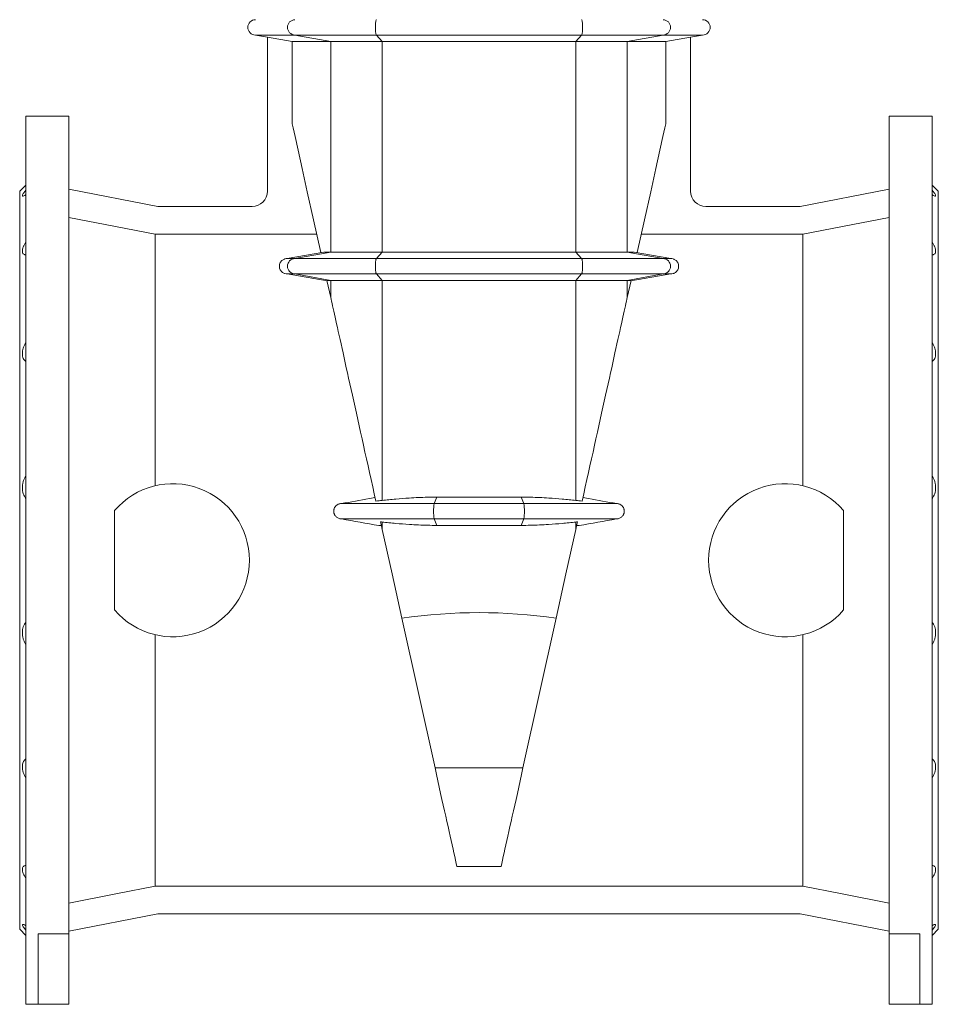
# Model space of a CAD drawing. Header units: millimetres. Extents: x -807 to 731, y -57 to 2098.
# Tile 2 of 5: x -722 to -122, y 680 to 1323. Entities that reach past the tile are written whole.
import ezdxf

# ---------------------------------------------------------------- set-up
doc = ezdxf.new("R2010")
doc.units = ezdxf.units.MM

msp = doc.modelspace()

# ---------------------------------------------------------------- linework, layer by layer
at = {"color": 7, "linetype": 'Continuous', "lineweight": 15}
for p, q in [((-568.01, 1312.55), (-560.21, 1311.18)), ((-568.01, 1312.55), (-542.21, 1312.55)), ((-488.91, 1312.55), (-542.21, 1312.55)), ((-355.11, 1312.55), (-488.91, 1312.55)), ((-355.11, 1312.55), (-301.81, 1312.55)), ((-276.01, 1312.55), (-301.81, 1312.55)), ((-283.81, 1311.18), (-276.01, 1312.55)), ((-543.98, 1308.32), (-560.21, 1311.18)), ((-560.21, 1311.18), (-560.21, 1210.55)), ((-518.85, 1308.32), (-543.98, 1308.32)), ((-543.98, 1254.51), (-543.98, 1308.32)), ((-485.24, 1308.32), (-518.85, 1308.32)), ((-358.78, 1308.32), (-485.24, 1308.32)), ((-358.78, 1308.32), (-325.17, 1308.32)), ((-325.17, 1308.32), (-300.04, 1308.32)), ((-300.04, 1308.32), (-283.81, 1311.18)), ((-300.04, 1254.51), (-300.04, 1308.32)), ((-283.81, 1311.18), (-283.81, 1210.55)), ((-690.01, 1259.55), (-718.01, 1259.55)), ((-718.01, 969.55), (-718.01, 1259.55)), ((-690.01, 725.56), (-690.01, 1259.55)), ((-126.01, 1259.55), (-154.01, 1259.55)), ((-154.01, 725.56), (-154.01, 1259.55)), ((-126.01, 969.55), (-126.01, 1259.55)), ((-718.01, 1214.55), (-722.01, 1210.55)), ((-722.01, 969.55), (-722.01, 1210.55)), ((-631.69, 1200.55), (-690.01, 1211.89)), ((-212.33, 1200.55), (-154.01, 1211.89)), ((-122.01, 1210.55), (-126.01, 1214.55)), ((-122.01, 969.55), (-122.01, 1210.55)), ((-570.21, 1200.55), (-631.69, 1200.55)), ((-273.81, 1200.55), (-212.33, 1200.55)), ((-633.42, 1182.4), (-633.42, 1018.23)), ((-633.42, 1182.4), (-527.99, 1182.4)), ((-210.6, 1182.4), (-316.03, 1182.4)), ((-210.6, 1182.4), (-210.6, 1018.23)), ((-547.37, 1166.55), (-523.37, 1170.78)), ((-518.85, 1170.78), (-485.24, 1170.78)), ((-485.24, 1170.78), (-358.78, 1170.78)), ((-325.17, 1170.78), (-358.78, 1170.78)), ((-296.65, 1166.55), (-320.65, 1170.78)), ((-488.91, 1166.55), (-542.21, 1166.55)), ((-355.11, 1166.55), (-488.91, 1166.55)), ((-355.11, 1166.55), (-301.81, 1166.55)), ((-521.24, 1151.94), (-547.37, 1156.55)), ((-488.91, 1156.55), (-542.21, 1156.55)), ((-518.85, 1141.19), (-521.32, 1152.32)), ((-485.24, 1152.32), (-518.85, 1152.32)), ((-355.11, 1156.55), (-488.91, 1156.55)), ((-358.78, 1152.32), (-485.24, 1152.32)), ((-358.78, 1152.32), (-325.17, 1152.32)), ((-355.11, 1156.55), (-301.81, 1156.55)), ((-325.17, 1141.19), (-322.7, 1152.32)), ((-322.78, 1151.94), (-296.65, 1156.55)), ((-489.87, 1010.44), (-493.59, 1009.78)), ((-449.64, 1010.78), (-394.38, 1010.78)), ((-354.15, 1010.44), (-350.43, 1009.78)), ((-451.25, 1006.55), (-511.89, 1006.55)), ((-392.77, 1006.55), (-451.25, 1006.55)), ((-392.77, 1006.55), (-332.13, 1006.55)), ((-660.01, 1002.05), (-660.01, 937.06)), ((-184.01, 937.06), (-184.01, 1002.05)), ((-451.25, 996.55), (-511.86, 996.55)), ((-485.83, 992.24), (-487.36, 992.24)), ((-392.77, 996.55), (-451.25, 996.55)), ((-394.38, 992.32), (-449.64, 992.32)), ((-392.77, 996.55), (-332.16, 996.55)), ((-358.19, 992.24), (-356.66, 992.24)), ((-722.01, 728.55), (-722.01, 969.55)), ((-718.01, 679.55), (-718.01, 969.55)), ((-126.01, 679.55), (-126.01, 969.55)), ((-122.01, 728.55), (-122.01, 969.55)), ((-450.73, 833.89), (-472.41, 931.69)), ((-393.29, 833.89), (-371.61, 931.69)), ((-633.42, 920.87), (-633.42, 756.7)), ((-210.6, 920.87), (-210.6, 756.7)), ((-436.46, 769.55), (-407.56, 769.55)), ((-633.42, 756.7), (-210.6, 756.7)), ((-631.69, 738.55), (-690.01, 727.22)), ((-631.69, 738.55), (-212.33, 738.55)), ((-212.33, 738.55), (-154.01, 727.22)), ((-722.01, 728.55), (-718.01, 724.55)), ((-126.01, 724.55), (-122.01, 728.55)), ((-690.01, 725.56), (-710.01, 725.56)), ((-710.01, 725.56), (-710.01, 679.55)), ((-690.01, 725.56), (-690.01, 679.55)), ((-154.01, 725.56), (-134.01, 725.56)), ((-154.01, 725.56), (-154.01, 679.55)), ((-134.01, 725.56), (-134.01, 679.55)), ((-718.01, 679.55), (-710.01, 679.55)), ((-710.01, 679.55), (-690.01, 679.55)), ((-134.01, 679.55), (-154.01, 679.55)), ((-134.01, 679.55), (-126.01, 679.55))]:
    msp.add_line(p, q, dxfattribs=at)
at = {"color": 8, "linetype": 'Continuous', "lineweight": 0}
for p, q in [((-542.21, 1312.55), (-518.85, 1308.32)), ((-488.91, 1312.55), (-485.24, 1308.32)), ((-355.11, 1312.55), (-358.78, 1308.32)), ((-301.81, 1312.55), (-325.17, 1308.32)), ((-518.85, 1170.78), (-518.85, 1308.32)), ((-485.24, 1170.78), (-485.24, 1308.32)), ((-358.78, 1170.78), (-358.78, 1308.32)), ((-325.17, 1170.78), (-325.17, 1308.32)), ((-518.85, 1170.78), (-542.21, 1166.55)), ((-485.24, 1170.78), (-488.91, 1166.55)), ((-358.78, 1170.78), (-355.11, 1166.55)), ((-325.17, 1170.78), (-301.81, 1166.55)), ((-542.21, 1156.55), (-518.85, 1152.32)), ((-518.85, 1141.19), (-518.85, 1152.32)), ((-488.91, 1156.55), (-485.24, 1152.32)), ((-485.24, 1008.62), (-485.24, 1152.32)), ((-355.11, 1156.55), (-358.78, 1152.32)), ((-358.78, 1008.62), (-358.78, 1152.32)), ((-301.81, 1156.55), (-325.17, 1152.32)), ((-325.17, 1141.19), (-325.17, 1152.32)), ((-449.64, 1010.78), (-451.25, 1006.55)), ((-394.38, 1010.78), (-392.77, 1006.55)), ((-485.24, 989.56), (-485.24, 994.48)), ((-451.25, 996.55), (-449.64, 992.32)), ((-392.77, 996.55), (-394.38, 992.32)), ((-358.78, 989.56), (-358.78, 994.48)), ((-393.29, 833.89), (-450.73, 833.89))]:
    msp.add_line(p, q, dxfattribs=at)
at = {"color": 8, "linetype": 'Continuous', "lineweight": 0, "flags": 128}
for points in [[(-488.91, 1322.55), (-489.01, 1322.51), (-489.11, 1322.38), (-489.21, 1322.17), (-489.29, 1321.88), (-489.38, 1321.52), (-489.45, 1321.09), (-489.52, 1320.6), (-489.58, 1320.05), (-489.62, 1319.47), (-489.65, 1318.85), (-489.67, 1318.2), (-489.68, 1317.55), (-489.67, 1316.9), (-489.65, 1316.26), (-489.62, 1315.64), (-489.58, 1315.05), (-489.52, 1314.51), (-489.45, 1314.02), (-489.38, 1313.59), (-489.29, 1313.22), (-489.21, 1312.93), (-489.11, 1312.72), (-489.01, 1312.59), (-488.91, 1312.55)], [(-355.11, 1322.55), (-355.01, 1322.51), (-354.91, 1322.38), (-354.82, 1322.17), (-354.73, 1321.88), (-354.64, 1321.52), (-354.57, 1321.09), (-354.5, 1320.6), (-354.45, 1320.05), (-354.4, 1319.47), (-354.37, 1318.85), (-354.35, 1318.2), (-354.34, 1317.55), (-354.35, 1316.9), (-354.37, 1316.26), (-354.4, 1315.64), (-354.45, 1315.05), (-354.5, 1314.51), (-354.57, 1314.02), (-354.64, 1313.59), (-354.73, 1313.22), (-354.82, 1312.93), (-354.91, 1312.72), (-355.01, 1312.59), (-355.11, 1312.55)], [(-488.91, 1166.55), (-489.01, 1166.51), (-489.11, 1166.38), (-489.21, 1166.17), (-489.29, 1165.88), (-489.38, 1165.52), (-489.45, 1165.09), (-489.52, 1164.6), (-489.58, 1164.05), (-489.62, 1163.47), (-489.65, 1162.85), (-489.67, 1162.2), (-489.68, 1161.55), (-489.67, 1160.9), (-489.65, 1160.26), (-489.62, 1159.64), (-489.58, 1159.05), (-489.52, 1158.51), (-489.45, 1158.02), (-489.38, 1157.59), (-489.29, 1157.22), (-489.21, 1156.93), (-489.11, 1156.72), (-489.01, 1156.6), (-488.91, 1156.55)], [(-355.11, 1166.55), (-355.01, 1166.51), (-354.91, 1166.38), (-354.82, 1166.17), (-354.73, 1165.88), (-354.64, 1165.52), (-354.57, 1165.09), (-354.5, 1164.6), (-354.45, 1164.05), (-354.4, 1163.47), (-354.37, 1162.85), (-354.35, 1162.2), (-354.34, 1161.55), (-354.35, 1160.9), (-354.37, 1160.26), (-354.4, 1159.64), (-354.45, 1159.05), (-354.5, 1158.51), (-354.57, 1158.02), (-354.64, 1157.59), (-354.73, 1157.22), (-354.82, 1156.93), (-354.91, 1156.72), (-355.01, 1156.6), (-355.11, 1156.55)]]:
    msp.add_lwpolyline(points, dxfattribs=at)
at = {"color": 7, "linetype": 'Continuous', "lineweight": 15, "flags": 128}
for points in [[(-525.34, 1170.44), (-530.08, 1191.84), (-534.14, 1210.13), (-537.5, 1225.3), (-540.17, 1237.33), (-542.14, 1246.21), (-543.41, 1251.94), (-543.98, 1254.51)], [(-318.68, 1170.44), (-313.94, 1191.84), (-309.88, 1210.13), (-306.52, 1225.3), (-303.85, 1237.33), (-301.88, 1246.21), (-300.61, 1251.94), (-300.04, 1254.51)], [(-690.01, 1193.41), (-659.4, 1187.46), (-633.42, 1182.4)], [(-154.01, 1193.41), (-184.62, 1187.46), (-210.6, 1182.4)], [(-489.37, 1008.18), (-490.41, 1012.89), (-491.44, 1017.55), (-492.47, 1022.18), (-493.49, 1026.76), (-494.49, 1031.3), (-495.49, 1035.79), (-496.47, 1040.22), (-497.44, 1044.61), (-498.4, 1048.93), (-499.35, 1053.19), (-500.28, 1057.39), (-501.19, 1061.53), (-502.09, 1065.59), (-502.98, 1069.58), (-503.85, 1073.49), (-504.7, 1077.33), (-505.53, 1081.09), (-506.34, 1084.76), (-507.14, 1088.35), (-507.91, 1091.84), (-508.67, 1095.25), (-509.4, 1098.57), (-510.12, 1101.78), (-510.81, 1104.91), (-511.48, 1107.93), (-512.13, 1110.85), (-512.75, 1113.66), (-513.35, 1116.37), (-513.93, 1118.97), (-514.48, 1121.46), (-515.01, 1123.84), (-515.51, 1126.11), (-515.99, 1128.26), (-516.44, 1130.3), (-516.87, 1132.22), (-517.26, 1134.02), (-517.64, 1135.7), (-517.98, 1137.25), (-518.3, 1138.69), (-518.59, 1140), (-518.85, 1141.19)], [(-354.65, 1008.18), (-353.61, 1012.89), (-352.58, 1017.55), (-351.55, 1022.18), (-350.54, 1026.76), (-349.53, 1031.3), (-348.53, 1035.79), (-347.55, 1040.22), (-346.58, 1044.61), (-345.62, 1048.93), (-344.67, 1053.19), (-343.74, 1057.39), (-342.83, 1061.53), (-341.93, 1065.59), (-341.04, 1069.58), (-340.17, 1073.49), (-339.32, 1077.33), (-338.49, 1081.09), (-337.68, 1084.76), (-336.88, 1088.35), (-336.11, 1091.84), (-335.35, 1095.25), (-334.62, 1098.57), (-333.9, 1101.78), (-333.21, 1104.91), (-332.54, 1107.93), (-331.89, 1110.85), (-331.27, 1113.66), (-330.67, 1116.37), (-330.09, 1118.97), (-329.54, 1121.46), (-329.01, 1123.84), (-328.51, 1126.11), (-328.03, 1128.26), (-327.58, 1130.3), (-327.16, 1132.22), (-326.76, 1134.02), (-326.38, 1135.7), (-326.04, 1137.25), (-325.72, 1138.69), (-325.43, 1140), (-325.17, 1141.19)], [(-485.24, 989.56), (-485.8, 992.08), (-486.36, 994.6)], [(-358.78, 989.56), (-358.22, 992.08), (-357.66, 994.6)], [(-485.24, 989.56), (-478.83, 960.65), (-472.41, 931.69)], [(-358.78, 989.56), (-365.19, 960.65), (-371.61, 931.69)], [(-436.46, 769.55), (-436.91, 771.56), (-437.38, 773.7), (-437.89, 775.99), (-438.43, 778.41), (-438.99, 780.96), (-439.59, 783.64), (-440.21, 786.45), (-440.86, 789.4), (-441.54, 792.47), (-442.25, 795.66), (-442.99, 798.97), (-443.75, 802.41), (-444.54, 805.96), (-445.35, 809.63), (-446.19, 813.4), (-447.05, 817.29), (-447.93, 821.29), (-448.84, 825.39), (-449.77, 829.59), (-450.73, 833.89)], [(-407.56, 769.55), (-407.11, 771.56), (-406.64, 773.7), (-406.13, 775.99), (-405.59, 778.41), (-405.03, 780.96), (-404.43, 783.64), (-403.81, 786.45), (-403.16, 789.4), (-402.48, 792.47), (-401.77, 795.66), (-401.03, 798.97), (-400.27, 802.41), (-399.49, 805.96), (-398.67, 809.63), (-397.83, 813.4), (-396.97, 817.29), (-396.09, 821.29), (-395.18, 825.39), (-394.25, 829.59), (-393.29, 833.89)], [(-633.42, 756.7), (-658.17, 751.89), (-690.01, 745.7)], [(-210.6, 756.7), (-185.85, 751.89), (-154.01, 745.7)]]:
    msp.add_lwpolyline(points, dxfattribs=at)
at = {"color": 7, "linetype": 'Continuous', "lineweight": 15}
for centre, radius, start, end in [((-568.01, 1317.55), 5, 90, 270), ((-276.01, 1317.55), 5, 270, 90), ((-570.21, 1210.55), 10, 270, 0), ((-273.81, 1210.55), 10, 180, 270), ((-622.01, 969.55), 50, 220.5358, 139.4642), ((-222.01, 969.55), 50, 40.5358, 319.4642)]:
    msp.add_arc(centre, radius, start, end, dxfattribs=at)
at = {"color": 8, "linetype": 'Continuous', "lineweight": 0}
for centre, radius, start, end in [((-542.1, 1317.55), 5, 91.26162, 268.73838), ((-301.92, 1317.55), 5, 271.26162, 88.73838), ((-542.1, 1161.55), 5, 91.2615, 268.7385), ((-301.92, 1161.55), 5, 271.2615, 88.7385), ((-421.31, 1001.55), 30.35, 170.51829, 189.48171), ((-422.71, 1001.55), 30.35, 350.51829, 9.48171)]:
    msp.add_arc(centre, radius, start, end, dxfattribs=at)
at = {"color": 7, "linetype": 'Continuous', "lineweight": 15}
msp.add_ellipse((-422.01, 443.17), major_axis=(0, 492.19), ratio=0.8391, start_param=6.160849, end_param=6.405521, dxfattribs=at)
for points, knots in [([(-718.01, 1211.22), (-718.35, 1210.8), (-718.66, 1210.4), (-719.07, 1209.85), (-719.2, 1209.67), (-719.43, 1209.33), (-719.55, 1209.16), (-719.84, 1208.7), (-720, 1208.42), (-720.15, 1208.08), (-720.19, 1207.98), (-720.25, 1207.79), (-720.26, 1207.71), (-720.26, 1207.5), (-720.21, 1207.42), (-720, 1207.34), (-719.85, 1207.35), (-719.45, 1207.46), (-719.21, 1207.56), (-718.8, 1207.78), (-718.65, 1207.86), (-718.34, 1208.03), (-718.18, 1208.13), (-718.01, 1208.24)], [0, 0, 0, 0, 0.125, 0.125, 0.1875, 0.1875, 0.25, 0.25, 0.375, 0.375, 0.4375, 0.4375, 0.5, 0.5, 0.625, 0.625, 0.75, 0.75, 0.875, 0.875, 0.9375, 0.9375, 1, 1, 1, 1]), ([(-126.01, 1211.22), (-125.67, 1210.8), (-125.36, 1210.4), (-124.95, 1209.85), (-124.82, 1209.67), (-124.59, 1209.33), (-124.48, 1209.16), (-124.18, 1208.7), (-124.02, 1208.42), (-123.87, 1208.08), (-123.83, 1207.98), (-123.77, 1207.79), (-123.76, 1207.71), (-123.76, 1207.5), (-123.81, 1207.42), (-124.02, 1207.34), (-124.17, 1207.35), (-124.57, 1207.46), (-124.81, 1207.56), (-125.22, 1207.78), (-125.37, 1207.86), (-125.68, 1208.03), (-125.84, 1208.13), (-126.01, 1208.24)], [0, 0, 0, 0, 0.125, 0.125, 0.1875, 0.1875, 0.25, 0.25, 0.375, 0.375, 0.4375, 0.4375, 0.5, 0.5, 0.625, 0.625, 0.75, 0.75, 0.875, 0.875, 0.9375, 0.9375, 1, 1, 1, 1]), ([(-718.01, 1177.41), (-718.35, 1176.84), (-718.66, 1176.29), (-719.07, 1175.48), (-719.2, 1175.21), (-719.43, 1174.68), (-719.55, 1174.41), (-719.84, 1173.63), (-720, 1173.14), (-720.15, 1172.45), (-720.19, 1172.23), (-720.25, 1171.8), (-720.26, 1171.59), (-720.26, 1171.01), (-720.21, 1170.66), (-720, 1170.06), (-719.85, 1169.81), (-719.45, 1169.4), (-719.21, 1169.24), (-718.8, 1169.07), (-718.65, 1169.03), (-718.34, 1168.96), (-718.18, 1168.93), (-718.01, 1168.92)], [0, 0, 0, 0, 0.125, 0.125, 0.1875, 0.1875, 0.25, 0.25, 0.375, 0.375, 0.4375, 0.4375, 0.5, 0.5, 0.625, 0.625, 0.75, 0.75, 0.875, 0.875, 0.9375, 0.9375, 1, 1, 1, 1]), ([(-126.01, 1177.41), (-125.67, 1176.84), (-125.36, 1176.29), (-124.95, 1175.48), (-124.82, 1175.21), (-124.59, 1174.68), (-124.48, 1174.41), (-124.18, 1173.63), (-124.02, 1173.14), (-123.87, 1172.45), (-123.83, 1172.23), (-123.77, 1171.8), (-123.76, 1171.59), (-123.76, 1171.01), (-123.81, 1170.66), (-124.02, 1170.06), (-124.17, 1169.81), (-124.57, 1169.4), (-124.81, 1169.24), (-125.22, 1169.07), (-125.37, 1169.03), (-125.68, 1168.96), (-125.84, 1168.93), (-126.01, 1168.92)], [0, 0, 0, 0, 0.125, 0.125, 0.1875, 0.1875, 0.25, 0.25, 0.375, 0.375, 0.4375, 0.4375, 0.5, 0.5, 0.625, 0.625, 0.75, 0.75, 0.875, 0.875, 0.9375, 0.9375, 1, 1, 1, 1]), ([(-547.37, 1156.55), (-547.79, 1156.55), (-548.26, 1156.6), (-549.02, 1156.83), (-549.29, 1156.93), (-549.83, 1157.19), (-550.1, 1157.35), (-550.64, 1157.75), (-550.9, 1157.99), (-551.38, 1158.54), (-551.6, 1158.85), (-551.96, 1159.55), (-552.11, 1159.92), (-552.32, 1160.72), (-552.37, 1161.14), (-552.37, 1161.97), (-552.32, 1162.39), (-552.11, 1163.18), (-551.96, 1163.56), (-551.6, 1164.25), (-551.38, 1164.56), (-550.9, 1165.12), (-550.64, 1165.35), (-550.1, 1165.75), (-549.83, 1165.92), (-549.29, 1166.18), (-549.02, 1166.28), (-548.26, 1166.5), (-547.79, 1166.55), (-547.37, 1166.55)], [0, 0, 0, 0, 0.125, 0.125, 0.1875, 0.1875, 0.25, 0.25, 0.3125, 0.3125, 0.375, 0.375, 0.4375, 0.4375, 0.5, 0.5, 0.5625, 0.5625, 0.625, 0.625, 0.6875, 0.6875, 0.75, 0.75, 0.8125, 0.8125, 0.875, 0.875, 1, 1, 1, 1]), ([(-542.21, 1166.55), (-543.21, 1166.55), (-544.95, 1166.55), (-546.63, 1166.55), (-547.37, 1166.55)], [0, 0, 0, 0, 0.55711, 1, 1, 1, 1]), ([(-301.81, 1166.55), (-300.81, 1166.55), (-299.07, 1166.55), (-297.39, 1166.55), (-296.65, 1166.55)], [0, 0, 0, 0, 0.55711, 1, 1, 1, 1]), ([(-296.65, 1156.55), (-296.24, 1156.55), (-295.76, 1156.6), (-295, 1156.83), (-294.73, 1156.93), (-294.19, 1157.19), (-293.92, 1157.35), (-293.39, 1157.75), (-293.13, 1157.99), (-292.64, 1158.54), (-292.42, 1158.85), (-292.06, 1159.55), (-291.91, 1159.92), (-291.7, 1160.72), (-291.65, 1161.14), (-291.65, 1161.97), (-291.7, 1162.39), (-291.91, 1163.18), (-292.06, 1163.56), (-292.42, 1164.25), (-292.64, 1164.56), (-293.13, 1165.12), (-293.39, 1165.35), (-293.92, 1165.75), (-294.19, 1165.92), (-294.73, 1166.18), (-295, 1166.28), (-295.76, 1166.5), (-296.24, 1166.55), (-296.65, 1166.55)], [0, 0, 0, 0, 0.125, 0.125, 0.1875, 0.1875, 0.25, 0.25, 0.3125, 0.3125, 0.375, 0.375, 0.4375, 0.4375, 0.5, 0.5, 0.5625, 0.5625, 0.625, 0.625, 0.6875, 0.6875, 0.75, 0.75, 0.8125, 0.8125, 0.875, 0.875, 1, 1, 1, 1]), ([(-542.21, 1156.55), (-543.21, 1156.55), (-544.95, 1156.55), (-546.63, 1156.55), (-547.37, 1156.55)], [0, 0, 0, 0, 0.55711, 1, 1, 1, 1]), ([(-301.81, 1156.55), (-300.81, 1156.55), (-299.07, 1156.55), (-297.39, 1156.55), (-296.65, 1156.55)], [0, 0, 0, 0, 0.55711, 1, 1, 1, 1]), ([(-718.01, 1111.95), (-718.35, 1111.33), (-718.66, 1110.7), (-719.07, 1109.75), (-719.2, 1109.44), (-719.43, 1108.79), (-719.55, 1108.47), (-719.84, 1107.5), (-720, 1106.87), (-720.15, 1105.94), (-720.19, 1105.63), (-720.25, 1105.02), (-720.26, 1104.72), (-720.26, 1103.84), (-720.21, 1103.29), (-720, 1102.26), (-719.85, 1101.77), (-719.45, 1100.9), (-719.21, 1100.52), (-718.8, 1099.99), (-718.65, 1099.83), (-718.34, 1099.52), (-718.18, 1099.38), (-718.01, 1099.25)], [0, 0, 0, 0, 0.125, 0.125, 0.1875, 0.1875, 0.25, 0.25, 0.375, 0.375, 0.4375, 0.4375, 0.5, 0.5, 0.625, 0.625, 0.75, 0.75, 0.875, 0.875, 0.9375, 0.9375, 1, 1, 1, 1]), ([(-126.01, 1111.95), (-125.67, 1111.33), (-125.36, 1110.7), (-124.95, 1109.75), (-124.82, 1109.44), (-124.59, 1108.79), (-124.48, 1108.47), (-124.18, 1107.5), (-124.02, 1106.87), (-123.87, 1105.94), (-123.83, 1105.63), (-123.77, 1105.02), (-123.76, 1104.72), (-123.76, 1103.84), (-123.81, 1103.29), (-124.02, 1102.26), (-124.17, 1101.77), (-124.57, 1100.9), (-124.81, 1100.52), (-125.22, 1099.99), (-125.37, 1099.83), (-125.68, 1099.52), (-125.84, 1099.38), (-126.01, 1099.25)], [0, 0, 0, 0, 0.125, 0.125, 0.1875, 0.1875, 0.25, 0.25, 0.375, 0.375, 0.4375, 0.4375, 0.5, 0.5, 0.625, 0.625, 0.75, 0.75, 0.875, 0.875, 0.9375, 0.9375, 1, 1, 1, 1]), ([(-718.01, 1024.82), (-718.35, 1024.23), (-718.66, 1023.63), (-719.07, 1022.69), (-719.2, 1022.37), (-719.43, 1021.72), (-719.55, 1021.38), (-719.84, 1020.37), (-720, 1019.69), (-720.15, 1018.66), (-720.19, 1018.31), (-720.25, 1017.62), (-720.26, 1017.27), (-720.26, 1016.23), (-720.21, 1015.56), (-720, 1014.25), (-719.85, 1013.61), (-719.45, 1012.42), (-719.21, 1011.85), (-718.8, 1011.06), (-718.65, 1010.8), (-718.34, 1010.3), (-718.18, 1010.07), (-718.01, 1009.84)], [0, 0, 0, 0, 0.125, 0.125, 0.1875, 0.1875, 0.25, 0.25, 0.375, 0.375, 0.4375, 0.4375, 0.5, 0.5, 0.625, 0.625, 0.75, 0.75, 0.875, 0.875, 0.9375, 0.9375, 1, 1, 1, 1]), ([(-126.01, 1024.82), (-125.67, 1024.23), (-125.36, 1023.63), (-124.95, 1022.69), (-124.82, 1022.37), (-124.59, 1021.72), (-124.48, 1021.38), (-124.18, 1020.37), (-124.02, 1019.69), (-123.87, 1018.66), (-123.83, 1018.31), (-123.77, 1017.62), (-123.76, 1017.27), (-123.76, 1016.23), (-123.81, 1015.56), (-124.02, 1014.25), (-124.17, 1013.61), (-124.57, 1012.42), (-124.81, 1011.85), (-125.22, 1011.06), (-125.37, 1010.8), (-125.68, 1010.3), (-125.84, 1010.07), (-126.01, 1009.84)], [0, 0, 0, 0, 0.125, 0.125, 0.1875, 0.1875, 0.25, 0.25, 0.375, 0.375, 0.4375, 0.4375, 0.5, 0.5, 0.625, 0.625, 0.75, 0.75, 0.875, 0.875, 0.9375, 0.9375, 1, 1, 1, 1]), ([(-485.24, 1008.62), (-482.3, 1008.93), (-476.42, 1009.53), (-468.53, 1010.15), (-461.59, 1010.53), (-455.62, 1010.74), (-451.63, 1010.77), (-449.64, 1010.78)], [0, 0, 0, 0, 0.249448, 0.498885, 0.665918, 0.832975, 1, 1, 1, 1]), ([(-358.78, 1008.62), (-361.72, 1008.93), (-367.6, 1009.53), (-375.49, 1010.15), (-382.43, 1010.53), (-388.4, 1010.74), (-392.39, 1010.77), (-394.38, 1010.78)], [0, 0, 0, 0, 0.249448, 0.498885, 0.665918, 0.832975, 1, 1, 1, 1]), ([(-511.86, 996.55), (-512.19, 996.55), (-512.52, 996.58), (-513.17, 996.71), (-513.48, 996.81), (-514.09, 997.06), (-514.38, 997.22), (-514.93, 997.59), (-515.18, 997.79), (-515.64, 998.26), (-515.86, 998.51), (-516.22, 999.06), (-516.37, 999.34), (-516.56, 999.8), (-516.62, 999.95), (-516.71, 1000.26), (-516.75, 1000.42), (-516.85, 1000.9), (-516.88, 1001.22), (-516.88, 1001.88), (-516.85, 1002.2), (-516.76, 1002.68), (-516.72, 1002.84), (-516.63, 1003.15), (-516.57, 1003.31), (-516.39, 1003.76), (-516.24, 1004.05), (-515.88, 1004.59), (-515.67, 1004.85), (-515.21, 1005.31), (-514.96, 1005.52), (-514.55, 1005.79), (-514.4, 1005.88), (-514.12, 1006.03), (-513.97, 1006.1), (-513.52, 1006.29), (-513.2, 1006.39), (-512.55, 1006.52), (-512.22, 1006.55), (-511.89, 1006.55)], [0, 0, 0, 0, 0.0625, 0.0625, 0.125, 0.125, 0.1875, 0.1875, 0.25, 0.25, 0.3125, 0.3125, 0.375, 0.375, 0.40625, 0.40625, 0.4375, 0.4375, 0.5, 0.5, 0.5625, 0.5625, 0.59375, 0.59375, 0.625, 0.625, 0.6875, 0.6875, 0.75, 0.75, 0.8125, 0.8125, 0.84375, 0.84375, 0.875, 0.875, 0.9375, 0.9375, 1, 1, 1, 1]), ([(-332.16, 996.55), (-331.83, 996.55), (-331.5, 996.58), (-330.85, 996.71), (-330.54, 996.81), (-329.93, 997.06), (-329.64, 997.22), (-329.09, 997.59), (-328.84, 997.79), (-328.38, 998.26), (-328.16, 998.51), (-327.8, 999.06), (-327.65, 999.34), (-327.46, 999.8), (-327.4, 999.95), (-327.31, 1000.26), (-327.27, 1000.42), (-327.17, 1000.9), (-327.14, 1001.22), (-327.14, 1001.88), (-327.17, 1002.2), (-327.26, 1002.68), (-327.3, 1002.84), (-327.39, 1003.15), (-327.45, 1003.31), (-327.63, 1003.76), (-327.78, 1004.05), (-328.14, 1004.59), (-328.35, 1004.85), (-328.81, 1005.31), (-329.06, 1005.52), (-329.47, 1005.79), (-329.62, 1005.88), (-329.91, 1006.03), (-330.05, 1006.1), (-330.51, 1006.29), (-330.82, 1006.39), (-331.47, 1006.52), (-331.8, 1006.55), (-332.13, 1006.55)], [0, 0, 0, 0, 0.0625, 0.0625, 0.125, 0.125, 0.1875, 0.1875, 0.25, 0.25, 0.3125, 0.3125, 0.375, 0.375, 0.40625, 0.40625, 0.4375, 0.4375, 0.5, 0.5, 0.5625, 0.5625, 0.59375, 0.59375, 0.625, 0.625, 0.6875, 0.6875, 0.75, 0.75, 0.8125, 0.8125, 0.84375, 0.84375, 0.875, 0.875, 0.9375, 0.9375, 1, 1, 1, 1]), ([(-449.64, 992.32), (-451.63, 992.33), (-455.59, 992.36), (-461.54, 992.57), (-468.47, 992.95), (-476.38, 993.57), (-482.29, 994.18), (-485.24, 994.48)], [0, 0, 0, 0, 0.166236, 0.332502, 0.498745, 0.749367, 1, 1, 1, 1]), ([(-394.38, 992.32), (-392.4, 992.33), (-388.43, 992.36), (-382.48, 992.57), (-375.55, 992.95), (-367.64, 993.57), (-361.73, 994.18), (-358.78, 994.48)], [0, 0, 0, 0, 0.166236, 0.332502, 0.498745, 0.749367, 1, 1, 1, 1]), ([(-718.01, 929.27), (-718.35, 928.81), (-718.66, 928.32), (-719.07, 927.53), (-719.2, 927.26), (-719.43, 926.69), (-719.55, 926.4), (-719.84, 925.5), (-720, 924.88), (-720.15, 923.9), (-720.19, 923.57), (-720.25, 922.9), (-720.26, 922.55), (-720.26, 921.51), (-720.21, 920.82), (-720, 919.44), (-719.85, 918.74), (-719.45, 917.4), (-719.21, 916.75), (-718.8, 915.8), (-718.65, 915.49), (-718.34, 914.88), (-718.18, 914.58), (-718.01, 914.29)], [0, 0, 0, 0, 0.125, 0.125, 0.1875, 0.1875, 0.25, 0.25, 0.375, 0.375, 0.4375, 0.4375, 0.5, 0.5, 0.625, 0.625, 0.75, 0.75, 0.875, 0.875, 0.9375, 0.9375, 1, 1, 1, 1]), ([(-126.01, 929.27), (-125.67, 928.81), (-125.36, 928.32), (-124.95, 927.53), (-124.82, 927.26), (-124.59, 926.69), (-124.48, 926.4), (-124.18, 925.5), (-124.02, 924.88), (-123.87, 923.9), (-123.83, 923.57), (-123.77, 922.9), (-123.76, 922.55), (-123.76, 921.51), (-123.81, 920.82), (-124.02, 919.44), (-124.17, 918.74), (-124.57, 917.4), (-124.81, 916.75), (-125.22, 915.8), (-125.37, 915.49), (-125.68, 914.88), (-125.84, 914.58), (-126.01, 914.29)], [0, 0, 0, 0, 0.125, 0.125, 0.1875, 0.1875, 0.25, 0.25, 0.375, 0.375, 0.4375, 0.4375, 0.5, 0.5, 0.625, 0.625, 0.75, 0.75, 0.875, 0.875, 0.9375, 0.9375, 1, 1, 1, 1]), ([(-718.01, 839.85), (-718.35, 839.59), (-718.66, 839.29), (-719.07, 838.77), (-719.2, 838.59), (-719.43, 838.2), (-719.55, 837.99), (-719.84, 837.34), (-720, 836.86), (-720.15, 836.1), (-720.19, 835.83), (-720.25, 835.28), (-720.26, 834.99), (-720.26, 834.11), (-720.21, 833.51), (-720, 832.26), (-719.85, 831.61), (-719.45, 830.33), (-719.21, 829.69), (-718.8, 828.73), (-718.65, 828.41), (-718.34, 827.78), (-718.18, 827.46), (-718.01, 827.15)], [0, 0, 0, 0, 0.125, 0.125, 0.1875, 0.1875, 0.25, 0.25, 0.375, 0.375, 0.4375, 0.4375, 0.5, 0.5, 0.625, 0.625, 0.75, 0.75, 0.875, 0.875, 0.9375, 0.9375, 1, 1, 1, 1]), ([(-126.01, 839.85), (-125.67, 839.59), (-125.36, 839.29), (-124.95, 838.77), (-124.82, 838.59), (-124.59, 838.2), (-124.48, 837.99), (-124.18, 837.34), (-124.02, 836.86), (-123.87, 836.1), (-123.83, 835.83), (-123.77, 835.28), (-123.76, 834.99), (-123.76, 834.11), (-123.81, 833.51), (-124.02, 832.26), (-124.17, 831.61), (-124.57, 830.33), (-124.81, 829.69), (-125.22, 828.73), (-125.37, 828.41), (-125.68, 827.78), (-125.84, 827.46), (-126.01, 827.15)], [0, 0, 0, 0, 0.125, 0.125, 0.1875, 0.1875, 0.25, 0.25, 0.375, 0.375, 0.4375, 0.4375, 0.5, 0.5, 0.625, 0.625, 0.75, 0.75, 0.875, 0.875, 0.9375, 0.9375, 1, 1, 1, 1]), ([(-718.01, 770.18), (-718.35, 770.16), (-718.66, 770.09), (-719.07, 769.92), (-719.2, 769.86), (-719.43, 769.7), (-719.55, 769.61), (-719.84, 769.3), (-720, 769.05), (-720.15, 768.61), (-720.19, 768.45), (-720.25, 768.1), (-720.26, 767.91), (-720.26, 767.33), (-720.21, 766.9), (-720, 765.98), (-719.85, 765.48), (-719.45, 764.45), (-719.21, 763.92), (-718.8, 763.09), (-718.65, 762.82), (-718.34, 762.26), (-718.18, 761.98), (-718.01, 761.7)], [0, 0, 0, 0, 0.125, 0.125, 0.1875, 0.1875, 0.25, 0.25, 0.375, 0.375, 0.4375, 0.4375, 0.5, 0.5, 0.625, 0.625, 0.75, 0.75, 0.875, 0.875, 0.9375, 0.9375, 1, 1, 1, 1]), ([(-126.01, 770.18), (-125.67, 770.16), (-125.36, 770.09), (-124.95, 769.92), (-124.82, 769.86), (-124.59, 769.7), (-124.48, 769.61), (-124.18, 769.3), (-124.02, 769.05), (-123.87, 768.61), (-123.83, 768.45), (-123.77, 768.1), (-123.76, 767.91), (-123.76, 767.33), (-123.81, 766.9), (-124.02, 765.98), (-124.17, 765.48), (-124.57, 764.45), (-124.81, 763.92), (-125.22, 763.09), (-125.37, 762.82), (-125.68, 762.26), (-125.84, 761.98), (-126.01, 761.7)], [0, 0, 0, 0, 0.125, 0.125, 0.1875, 0.1875, 0.25, 0.25, 0.375, 0.375, 0.4375, 0.4375, 0.5, 0.5, 0.625, 0.625, 0.75, 0.75, 0.875, 0.875, 0.9375, 0.9375, 1, 1, 1, 1]), ([(-718.01, 730.87), (-718.35, 731.08), (-718.66, 731.26), (-719.07, 731.47), (-719.2, 731.53), (-719.43, 731.63), (-719.55, 731.67), (-719.84, 731.75), (-720, 731.77), (-720.15, 731.71), (-720.19, 731.68), (-720.25, 731.59), (-720.26, 731.54), (-720.26, 731.33), (-720.21, 731.15), (-720, 730.69), (-719.85, 730.41), (-719.45, 729.79), (-719.21, 729.45), (-718.8, 728.89), (-718.65, 728.7), (-718.34, 728.3), (-718.18, 728.1), (-718.01, 727.89)], [0, 0, 0, 0, 0.125, 0.125, 0.1875, 0.1875, 0.25, 0.25, 0.375, 0.375, 0.4375, 0.4375, 0.5, 0.5, 0.625, 0.625, 0.75, 0.75, 0.875, 0.875, 0.9375, 0.9375, 1, 1, 1, 1]), ([(-126.01, 730.87), (-125.67, 731.08), (-125.36, 731.26), (-124.95, 731.47), (-124.82, 731.53), (-124.59, 731.63), (-124.48, 731.67), (-124.18, 731.75), (-124.02, 731.77), (-123.87, 731.71), (-123.83, 731.68), (-123.77, 731.59), (-123.76, 731.54), (-123.76, 731.33), (-123.81, 731.15), (-124.02, 730.69), (-124.17, 730.41), (-124.57, 729.79), (-124.81, 729.45), (-125.22, 728.89), (-125.37, 728.7), (-125.68, 728.3), (-125.84, 728.1), (-126.01, 727.89)], [0, 0, 0, 0, 0.125, 0.125, 0.1875, 0.1875, 0.25, 0.25, 0.375, 0.375, 0.4375, 0.4375, 0.5, 0.5, 0.625, 0.625, 0.75, 0.75, 0.875, 0.875, 0.9375, 0.9375, 1, 1, 1, 1])]:
    msp.add_open_spline(points, degree=3, knots=knots, dxfattribs=at)
for points in [[(-518.85, 1170.78), (-520.43, 1170.78), (-521.94, 1170.78), (-523.37, 1170.78)], [(-325.17, 1170.78), (-323.59, 1170.78), (-322.08, 1170.78), (-320.65, 1170.78)], [(-521.32, 1152.32), (-520.52, 1152.32), (-519.7, 1152.32), (-518.85, 1152.32)], [(-322.7, 1152.32), (-323.5, 1152.32), (-324.32, 1152.32), (-325.17, 1152.32)], [(-511.89, 1006.55), (-505.79, 1007.63), (-499.69, 1008.7), (-493.59, 1009.78)], [(-332.13, 1006.55), (-338.23, 1007.63), (-344.33, 1008.7), (-350.43, 1009.78)], [(-489.37, 1008.18), (-488.01, 1008.33), (-486.63, 1008.47), (-485.24, 1008.62)], [(-354.65, 1008.18), (-356.01, 1008.33), (-357.39, 1008.47), (-358.78, 1008.62)], [(-487.36, 992.24), (-495.53, 993.68), (-503.7, 995.11), (-511.86, 996.55)], [(-485.24, 994.48), (-485.61, 994.52), (-485.99, 994.56), (-486.36, 994.6)], [(-358.78, 994.48), (-358.41, 994.52), (-358.04, 994.56), (-357.66, 994.6)], [(-356.66, 992.24), (-348.49, 993.68), (-340.33, 995.11), (-332.16, 996.55)]]:
    msp.add_open_spline(points, degree=3, dxfattribs=at)

doc.saveas('drawing.dxf')
